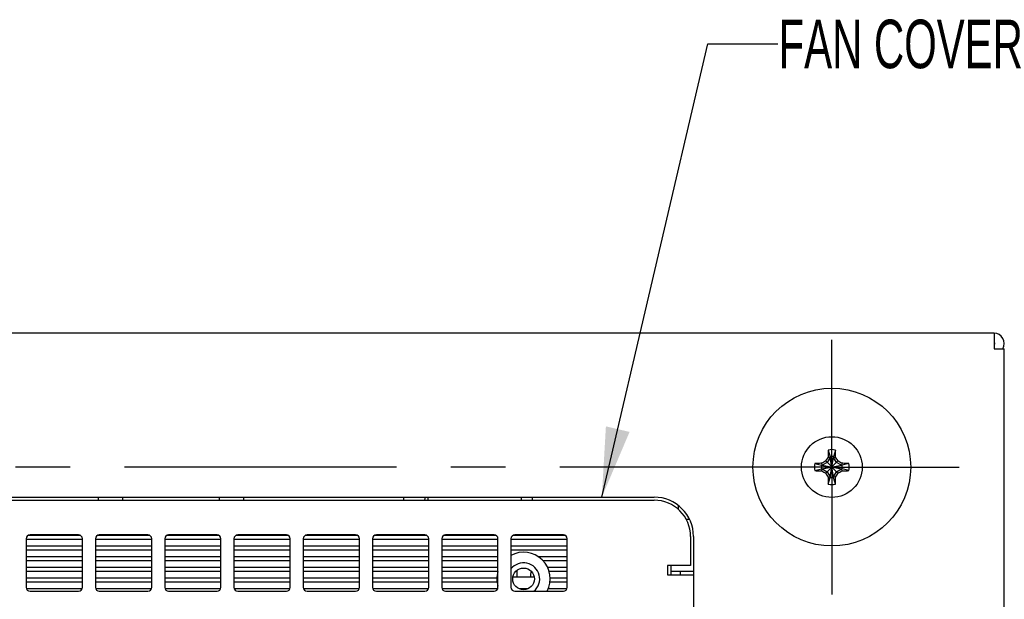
# Model space of a CAD drawing. Header units: inches. Extents: x 0 to 34, y 0 to 22.
# Tile 11 of 43: x 16.7 to 19.2, y 6.9 to 8.4. Entities that reach past the tile are written whole.
import ezdxf

# ---------------------------------------------------------------- set-up
doc = ezdxf.new("R2010")
doc.units = ezdxf.units.IN
doc.header["$LTSCALE"] = 1.87
doc.header["$MEASUREMENT"] = 0
doc.linetypes.add('CENTER', pattern=[0.6, 0.375, -0.075, 0.075, -0.075])
doc.layers.get('0').update_dxf_attribs({"linetype": 'CONTINUOUS'})
for name, color, linetype in [('02___PRT_ALL_AXES', 7, 'CONTINUOUS'), ('3_ALL_AXES', 7, 'CONTINUOUS'), ('DETAIL', 7, 'CONTINUOUS')]:
    doc.layers.add(name, color=color, linetype=linetype)
doc.styles.get("Standard").update_dxf_attribs({"font": 'txt', "width": 0.8})
doc.dimstyles.get("Standard").update_dxf_attribs({"dimtxt": 0.125, "dimasz": 0.18, "dimexe": 0.18, "dimexo": 0.0625, "dimgap": 0.09, "dimtad": 0, "dimtih": 1, "dimtoh": 1, "dimdec": 3, "dimzin": 4, "dimdsep": 46, "dimtxsty": 'STANDARD', "dimblk": '_FILLED', "dimblk1": '_FILLED', "dimblk2": '_FILLED', "dimcen": 0.09, "dimadec": 0, "dimazin": 0, "dimtol": 1, "dimtp": 0.01, "dimtm": 0.01, "dimtfac": 1, "dimtdec": 3, "dimtofl": 0, "dimtmove": 0, "dimatfit": 3, "dimldrblk": '_FILLED', "dimfxl": 1, "dimtolj": 1, "dimtzin": 4, "dimarcsym": 0})

# ---------------------------------------------------------------- blocks, each defined once
blk = doc.blocks.new('_FILLED')
at = {"color": 0, "linetype": 'BYBLOCK'}
blk.add_solid([(0, 0), (-1, 0.174), (-1, -0.174)], dxfattribs=at)

msp = doc.modelspace()

# ---------------------------------------------------------------- linework, layer by layer
at = {"color": 3, "linetype": 'CONTINUOUS'}
for p, q in [((19.19361, 7.62832), (15.30761, 7.62832)), ((19.19361, 7.62832), (19.19361, 7.58832)), ((19.19361, 7.58832), (19.22008, 7.58832)), ((19.22011, 2.60832), (19.22011, 7.58832)), ((15.80061, 7.20582), (18.31761, 7.20582)), ((16.88511, 7.19807), (16.88511, 7.20582)), ((16.94761, 7.20582), (16.94761, 7.19807)), ((17.19761, 7.19807), (17.19761, 7.20582)), ((17.26011, 7.19807), (17.26011, 7.20582)), ((17.67261, 7.19807), (17.67261, 7.20582)), ((17.73511, 7.19807), (17.73511, 7.20582)), ((17.97446, 7.20582), (17.97446, 7.19807)), ((18.00446, 7.19807), (18.00446, 7.20582)), ((18.37946, 7.18371), (18.37946, 7.17408)), ((18.39946, 7.14893), (18.40806, 7.14893)), ((18.41911, 7.10432), (18.41911, 4.85532)), ((18.36046, 7.02957), (18.36046, 7.00557)), ((18.36046, 7.01507), (18.41911, 7.01507))]:
    msp.add_line(p, q, dxfattribs=at)
at = {"color": 7, "linetype": 'CONTINUOUS'}
for p, q in [((18.7659, 7.30917), (18.77103, 7.30809)), ((18.76648, 7.32727), (18.77103, 7.30992)), ((18.77103, 7.25673), (18.78019, 7.30992)), ((18.77103, 7.30992), (18.77103, 7.30809)), ((18.78019, 7.25673), (18.77103, 7.30992)), ((18.78474, 7.32727), (18.78019, 7.30992)), ((18.78019, 7.30809), (18.78019, 7.30992)), ((18.78019, 7.30809), (18.78532, 7.30917)), ((18.73166, 7.29245), (18.74901, 7.2879)), ((18.74901, 7.27875), (18.80221, 7.2879)), ((18.75084, 7.2879), (18.74901, 7.2879)), ((18.74901, 7.2879), (18.80221, 7.27875)), ((18.75084, 7.2879), (18.74976, 7.29303)), ((18.76364, 7.29529), (18.75084, 7.2879)), ((18.75084, 7.27875), (18.80038, 7.2879)), ((18.75084, 7.2879), (18.80038, 7.27875)), ((18.75991, 7.26763), (18.79131, 7.29902)), ((18.75991, 7.29902), (18.79131, 7.26763)), ((18.77103, 7.30809), (18.76364, 7.29529)), ((18.77103, 7.25856), (18.78019, 7.30809)), ((18.78019, 7.25856), (18.77103, 7.30809)), ((18.78758, 7.29529), (18.78019, 7.30809)), ((18.80038, 7.2879), (18.78758, 7.29529)), ((18.80146, 7.29303), (18.80038, 7.2879)), ((18.80221, 7.2879), (18.80038, 7.2879)), ((18.81956, 7.29245), (18.80221, 7.2879)), ((18.73166, 7.2742), (18.74901, 7.27875)), ((18.74901, 7.27875), (18.75084, 7.27875)), ((18.74976, 7.27362), (18.75084, 7.27875)), ((18.75084, 7.27875), (18.76364, 7.27136)), ((18.76364, 7.27136), (18.77103, 7.25856)), ((18.7659, 7.25748), (18.77103, 7.25856)), ((18.77103, 7.25856), (18.77103, 7.25673)), ((18.78019, 7.25856), (18.78758, 7.27136)), ((18.78019, 7.25673), (18.78019, 7.25856)), ((18.78532, 7.25748), (18.78019, 7.25856)), ((18.78758, 7.27136), (18.80038, 7.27875)), ((18.80038, 7.27875), (18.80221, 7.27875)), ((18.80038, 7.27875), (18.80146, 7.27362)), ((18.81956, 7.2742), (18.80221, 7.27875)), ((18.76648, 7.23938), (18.77103, 7.25673)), ((18.78474, 7.23938), (18.78019, 7.25673)), ((15.80061, 7.19807), (18.31761, 7.19807)), ((16.70534, 7.10782), (16.83788, 7.10782)), ((16.83411, 7.10857), (16.70911, 7.10857)), ((16.88384, 7.10782), (17.01638, 7.10782)), ((17.01261, 7.10857), (16.88761, 7.10857)), ((17.06234, 7.10782), (17.19488, 7.10782)), ((17.19111, 7.10857), (17.06611, 7.10857)), ((17.24084, 7.10782), (17.37338, 7.10782)), ((17.36961, 7.10857), (17.24461, 7.10857)), ((17.41934, 7.10782), (17.55188, 7.10782)), ((17.54811, 7.10857), (17.42311, 7.10857)), ((17.59784, 7.10782), (17.73038, 7.10782)), ((17.72661, 7.10857), (17.60161, 7.10857)), ((17.77634, 7.10782), (17.90888, 7.10782)), ((17.90511, 7.10857), (17.78011, 7.10857)), ((17.95484, 7.10782), (18.08738, 7.10782)), ((18.08361, 7.10857), (17.95861, 7.10857)), ((16.69911, 7.09857), (16.69911, 6.97357)), ((16.69911, 7.09782), (16.84411, 7.09782)), ((16.69911, 7.08032), (16.84411, 7.08032)), ((16.84411, 6.97357), (16.84411, 7.09857)), ((16.87761, 7.09857), (16.87761, 6.97357)), ((16.87761, 7.09782), (17.02261, 7.09782)), ((16.87761, 7.08032), (17.02261, 7.08032)), ((17.02261, 6.97357), (17.02261, 7.09857)), ((17.05611, 7.09857), (17.05611, 6.97357)), ((17.05611, 7.09782), (17.20111, 7.09782)), ((17.05611, 7.08032), (17.20111, 7.08032)), ((17.20111, 6.97357), (17.20111, 7.09857)), ((17.23461, 7.09857), (17.23461, 6.97357)), ((17.23461, 7.09782), (17.37961, 7.09782)), ((17.23461, 7.08032), (17.37961, 7.08032)), ((17.37961, 6.97357), (17.37961, 7.09857)), ((17.41311, 7.09857), (17.41311, 6.97357)), ((17.41311, 7.09782), (17.55811, 7.09782)), ((17.41311, 7.08032), (17.55811, 7.08032)), ((17.55811, 6.97357), (17.55811, 7.09857)), ((17.59161, 7.09857), (17.59161, 6.97357)), ((17.59161, 7.09782), (17.73661, 7.09782)), ((17.59161, 7.08032), (17.73661, 7.08032)), ((17.73661, 6.97357), (17.73661, 7.09857)), ((17.77011, 7.09857), (17.77011, 6.97357)), ((17.77011, 7.09782), (17.91511, 7.09782)), ((17.77011, 7.08032), (17.91511, 7.08032)), ((17.91511, 6.97357), (17.91511, 7.09857)), ((17.94861, 7.09857), (17.94861, 6.97357)), ((17.94861, 7.09782), (18.09361, 7.09782)), ((17.94861, 7.08032), (18.09361, 7.08032)), ((18.09361, 6.97357), (18.09361, 7.09857)), ((18.41161, 7.10407), (18.41161, 7.02957)), ((16.69911, 7.07032), (16.84411, 7.07032)), ((16.87761, 7.07032), (17.02261, 7.07032)), ((17.05611, 7.07032), (17.20111, 7.07032)), ((17.23461, 7.07032), (17.37961, 7.07032)), ((17.41311, 7.07032), (17.55811, 7.07032)), ((17.59161, 7.07032), (17.73661, 7.07032)), ((17.77011, 7.07032), (17.91511, 7.07032)), ((17.94861, 7.07032), (18.09361, 7.07032)), ((16.69911, 7.05282), (16.84411, 7.05282)), ((16.69911, 7.04282), (16.84411, 7.04282)), ((16.87761, 7.05282), (17.02261, 7.05282)), ((16.87761, 7.04282), (17.02261, 7.04282)), ((17.05611, 7.05282), (17.20111, 7.05282)), ((17.05611, 7.04282), (17.20111, 7.04282)), ((17.23461, 7.05282), (17.37961, 7.05282)), ((17.23461, 7.04282), (17.37961, 7.04282)), ((17.41311, 7.05282), (17.55811, 7.05282)), ((17.41311, 7.04282), (17.55811, 7.04282)), ((17.59161, 7.05282), (17.73661, 7.05282)), ((17.59161, 7.04282), (17.73661, 7.04282)), ((17.77011, 7.05282), (17.91511, 7.05282)), ((17.77011, 7.04282), (17.91511, 7.04282)), ((18.01841, 7.05282), (18.09361, 7.05282)), ((18.03057, 7.04282), (18.09361, 7.04282)), ((18.35161, 7.02957), (18.35161, 7.00557)), ((18.41161, 7.02957), (18.35161, 7.02957)), ((16.69911, 7.02532), (16.84411, 7.02532)), ((16.69911, 7.01532), (16.84411, 7.01532)), ((16.87761, 7.02532), (17.02261, 7.02532)), ((16.87761, 7.01532), (17.02261, 7.01532)), ((17.05611, 7.02532), (17.20111, 7.02532)), ((17.05611, 7.01532), (17.20111, 7.01532)), ((17.23461, 7.02532), (17.37961, 7.02532)), ((17.23461, 7.01532), (17.37961, 7.01532)), ((17.41311, 7.02532), (17.55811, 7.02532)), ((17.41311, 7.01532), (17.55811, 7.01532)), ((17.59161, 7.02532), (17.73661, 7.02532)), ((17.59161, 7.01532), (17.73661, 7.01532)), ((17.77011, 7.02532), (17.91511, 7.02532)), ((17.77011, 7.01532), (17.91541, 7.01532)), ((17.96446, 7.00032), (17.96446, 7.01747)), ((18.04285, 7.02532), (18.09361, 7.02532)), ((18.04681, 7.01532), (18.09361, 7.01532)), ((18.35161, 7.00557), (18.41911, 7.00557)), ((18.38446, 7.01507), (18.38446, 7.00557)), ((16.69911, 6.99782), (16.84411, 6.99782)), ((16.69911, 6.98782), (16.84411, 6.98782)), ((16.87761, 6.99782), (17.02261, 6.99782)), ((16.87761, 6.98782), (17.02261, 6.98782)), ((17.05611, 6.99782), (17.20111, 6.99782)), ((17.05611, 6.98782), (17.20111, 6.98782)), ((17.23461, 6.99782), (17.37961, 6.99782)), ((17.23461, 6.98782), (17.37961, 6.98782)), ((17.41311, 6.99782), (17.55811, 6.99782)), ((17.41311, 6.98782), (17.55811, 6.98782)), ((17.59161, 6.99782), (17.73661, 6.99782)), ((17.59161, 6.98782), (17.73661, 6.98782)), ((17.77011, 6.99782), (17.91242, 6.99782)), ((17.77011, 6.98782), (17.91274, 6.98782)), ((17.95365, 7.00032), (18.00857, 7.00032)), ((18.04948, 6.98782), (18.09361, 6.98782)), ((18.04981, 6.99782), (18.09361, 6.99782)), ((16.69976, 6.97032), (16.84346, 6.97032)), ((16.70911, 6.96357), (16.83411, 6.96357)), ((16.87826, 6.97032), (17.02196, 6.97032)), ((16.88761, 6.96357), (17.01261, 6.96357)), ((17.05676, 6.97032), (17.20046, 6.97032)), ((17.06611, 6.96357), (17.19111, 6.96357)), ((17.23526, 6.97032), (17.37896, 6.97032)), ((17.24461, 6.96357), (17.36961, 6.96357)), ((17.41376, 6.97032), (17.55746, 6.97032)), ((17.42311, 6.96357), (17.54811, 6.96357)), ((17.59226, 6.97032), (17.73596, 6.97032)), ((17.60161, 6.96357), (17.72661, 6.96357)), ((17.77076, 6.97032), (17.91446, 6.97032)), ((17.78011, 6.96357), (17.90511, 6.96357)), ((17.95861, 6.96357), (18.08361, 6.96357)), ((17.99204, 6.96932), (17.97018, 6.96932)), ((18.04525, 6.97032), (18.09296, 6.97032))]:
    msp.add_line(p, q, dxfattribs=at)
msp.add_circle((17.98111, 6.99507), 0.028, dxfattribs=at)
at = {"color": 3, "linetype": 'CONTINUOUS'}
for centre, radius, start in [((19.19361, 7.60182), 0.0265, 329.32349), ((18.31761, 7.10432), 0.1015, 0)]:
    msp.add_arc(centre, radius, start, 90, dxfattribs=at)
at = {"color": 7, "linetype": 'CONTINUOUS'}
for centre, radius, start, end in [((19.19361, 7.60182), 0.0025, 270, 90), ((19.8087, 6.68695), 1.21433, 149.17593, 149.73205), ((19.86067, 7.28502), 1.09503, 178.15418, 178.73634), ((19.23148, 7.3053), 0.46551, 177.29504, 178.15421), ((18.77561, 7.28332), 0.04488, 78.26459, 101.73541), ((18.77561, 7.28332), 0.02699, 80.23635, 99.76365), ((18.33137, 7.30576), 0.45388, 1.83478, 2.71597), ((17.70279, 7.28536), 1.08279, 1.26037, 1.84911), ((17.74691, 6.68954), 1.20924, 30.26678, 30.82524), ((18.77561, 7.28332), 0.04488, 168.26459, 191.73541), ((18.75317, 6.83908), 0.45388, 91.83478, 92.71597), ((18.77358, 6.2105), 1.08279, 91.26037, 91.84911), ((18.77561, 7.28332), 0.02699, 170.23635, 189.76365), ((19.3694, 6.25462), 1.20924, 120.26678, 120.82524), ((18.17923, 6.25023), 1.21433, 59.17593, 59.73205), ((18.77731, 6.19827), 1.09503, 88.15418, 88.73634), ((18.77561, 7.28332), 0.02699, 350.23635, 9.76365), ((18.79759, 6.82746), 0.46551, 87.29504, 88.15421), ((18.77561, 7.28332), 0.04488, 348.26459, 11.73541), ((18.75363, 7.73919), 0.46551, 267.29504, 268.15421), ((18.77391, 8.36838), 1.09503, 268.15418, 268.73634), ((19.37199, 8.31642), 1.21433, 239.17593, 239.73205), ((19.80431, 7.87711), 1.20924, 210.26678, 210.82524), ((17.74252, 7.8797), 1.21433, 329.17593, 329.73205), ((18.18182, 8.31203), 1.20924, 300.26678, 300.82524), ((18.77764, 8.35615), 1.08279, 271.26037, 271.84911), ((18.79805, 7.72757), 0.45388, 271.83478, 272.71597), ((19.84843, 7.28129), 1.08279, 181.26037, 181.84911), ((19.21985, 7.26089), 0.45388, 181.83478, 182.71597), ((18.77561, 7.28332), 0.04488, 258.26459, 281.73541), ((18.77561, 7.28332), 0.02699, 260.23635, 279.76365), ((18.31974, 7.26135), 0.46551, 357.29504, 358.15421), ((17.69056, 7.28162), 1.09503, 358.15418, 358.73634), ((18.31761, 7.10407), 0.094, 0, 90), ((16.70911, 7.09857), 0.01, 90, 180), ((16.83411, 7.09857), 0.01, 0, 90), ((16.88761, 7.09857), 0.01, 90, 180), ((17.01261, 7.09857), 0.01, 0, 90), ((17.06611, 7.09857), 0.01, 90, 180), ((17.19111, 7.09857), 0.01, 0, 90), ((17.24461, 7.09857), 0.01, 90, 180), ((17.36961, 7.09857), 0.01, 0, 90), ((17.42311, 7.09857), 0.01, 90, 180), ((17.54811, 7.09857), 0.01, 0, 90), ((17.60161, 7.09857), 0.01, 90, 180), ((17.72661, 7.09857), 0.01, 0, 90), ((17.78011, 7.09857), 0.01, 90, 180), ((17.90511, 7.09857), 0.01, 0, 90), ((17.95861, 7.09857), 0.01, 90, 180), ((18.08361, 7.09857), 0.01, 0, 90), ((17.98111, 6.99507), 0.06875, 332.70536, 118.3436), ((17.98111, 6.99507), 0.06875, 163.94359, 195.8862), ((16.70911, 6.97357), 0.01, 180, 270), ((16.83411, 6.97357), 0.01, 270, 360), ((16.88761, 6.97357), 0.01, 180, 270), ((17.01261, 6.97357), 0.01, 270, 360), ((17.06611, 6.97357), 0.01, 180, 270), ((17.19111, 6.97357), 0.01, 270, 360), ((17.24461, 6.97357), 0.01, 180, 270), ((17.36961, 6.97357), 0.01, 270, 360), ((17.42311, 6.97357), 0.01, 180, 270), ((17.54811, 6.97357), 0.01, 270, 360), ((17.60161, 6.97357), 0.01, 180, 270), ((17.72661, 6.97357), 0.01, 270, 360), ((17.78011, 6.97357), 0.01, 180, 270), ((17.90511, 6.97357), 0.01, 270, 360), ((17.95861, 6.97357), 0.01, 180, 270), ((18.08361, 6.97357), 0.01, 270, 360)]:
    msp.add_arc(centre, radius, start, end, dxfattribs=at)
at = {"layer": '02___PRT_ALL_AXES', "color": 7, "linetype": 'CONTINUOUS'}
for centre, start, end in [((17.6896, 7.20332), 351.90906, 3.87274), ((18.03601, 7.00332), 161.91284, 184.64418), ((17.94941, 6.95332), 22.06795, 25.54509)]:
    msp.add_arc(centre, 0.0375, start, end, dxfattribs=at)
at = {"layer": '02___PRT_ALL_AXES', "color": 3, "linetype": 'CONTINUOUS'}
msp.add_arc((17.98111, 6.99507), 0.0415, 310.03804, 141.91743, dxfattribs=at)
at = {"layer": '3_ALL_AXES', "color": 7, "linetype": 'CENTER'}
for q in [(18.77561, 7.61157), (15.91449, 7.28332), (18.77561, 6.95507), (19.10386, 7.28332)]:
    msp.add_line((18.77561, 7.28332), q, dxfattribs=at)
at = {"layer": '3_ALL_AXES', "color": 7, "linetype": 'CONTINUOUS'}
for radius in [0.20325, 0.07825]:
    msp.add_circle((18.77561, 7.28332), radius, dxfattribs=at)

# ---------------------------------------------------------------- texts
at = {"layer": 'DETAIL', "color": 2, "linetype": 'CONTINUOUS', "insert": (18.63622, 8.43617), "char_height": 0.125, "width": 0.9, "attachment_point": 1, "line_spacing_factor": 0.9}
msp.add_mtext('FAN COVER', dxfattribs=at)

# ---------------------------------------------------------------- leaders
at = {"layer": 'DETAIL', "color": 2, "linetype": 'CONTINUOUS'}
msp.add_leader([(18.18273, 7.20582), (18.45622, 8.37367), (18.63622, 8.37367)], dimstyle='STANDARD', override={"dimtad": 0}, dxfattribs=at)

doc.saveas('drawing.dxf')
